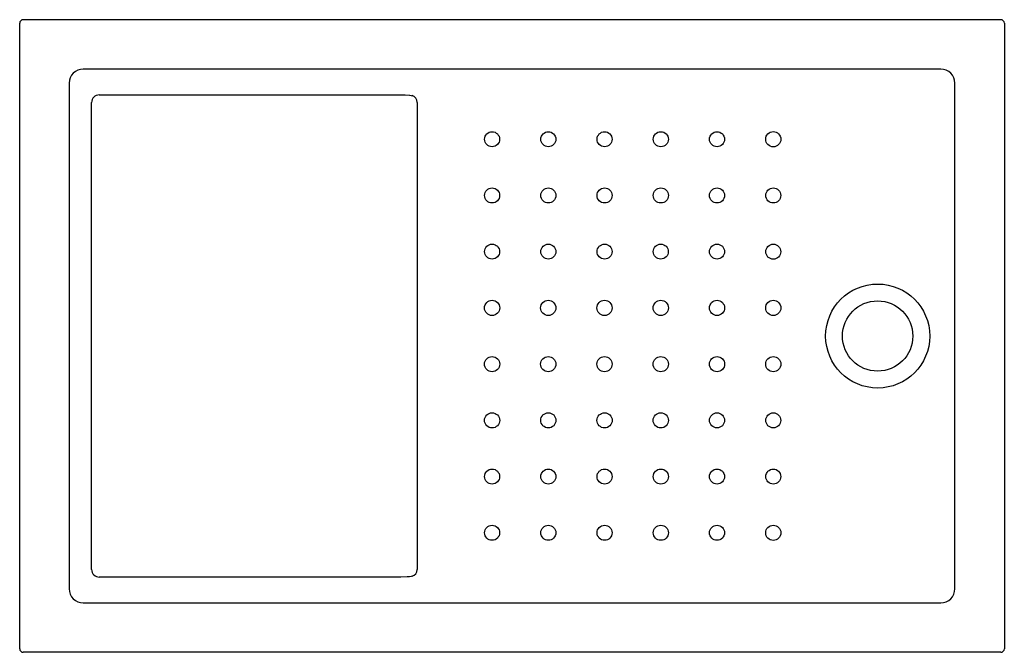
# Model space of a CAD drawing. Header units: millimetres. Extents: x 2026.05 to 2027.45, y 1635.65 to 1636.55.
import ezdxf

# ---------------------------------------------------------------- set-up
doc = ezdxf.new("R2010")
doc.units = ezdxf.units.MM
doc.layers.add('SANINDUSA', color=3, linetype='Continuous')

msp = doc.modelspace()

# ---------------------------------------------------------------- linework, layer by layer
at = {"layer": 'SANINDUSA'}
for p, q in [((2026.0455, 1635.6548), (2026.0455, 1636.5451)), ((2026.0505, 1636.5501), (2027.4408, 1636.5501)), ((2027.4458, 1636.5451), (2027.4458, 1635.6548)), ((2027.3554, 1636.4797), (2026.1359, 1636.4797)), ((2026.1159, 1636.4597), (2026.1159, 1635.7402)), ((2027.3754, 1635.7402), (2027.3754, 1636.4597)), ((2026.1587, 1636.443), (2026.5876, 1636.443)), ((2026.6021, 1636.4423), (2026.6036, 1636.4419)), ((2026.1478, 1635.7677), (2026.1478, 1636.4321)), ((2026.5875, 1635.7568), (2026.1587, 1635.7568)), ((2026.6021, 1635.7576), (2026.5997, 1635.7572)), ((2026.6036, 1635.758), (2026.6021, 1635.7576)), ((2026.1359, 1635.7202), (2027.3554, 1635.7202)), ((2027.4408, 1635.6498), (2026.0505, 1635.6498))]:
    msp.add_line(p, q, dxfattribs=at)
at = {"layer": 'SANINDUSA', "flags": 128}
for points in [[(2026.5876, 1636.443), (2026.5936, 1636.4429), (2026.5997, 1636.4426)], [(2026.5997, 1636.4426), (2026.6002, 1636.4426), (2026.6021, 1636.4423)], [(2026.6108, 1636.4322), (2026.6108, 1636.3842), (2026.6107, 1636.1922), (2026.6107, 1635.9799), (2026.6108, 1635.7677)], [(2026.5997, 1635.7572), (2026.5966, 1635.7571), (2026.5875, 1635.7568)]]:
    msp.add_lwpolyline(points, dxfattribs=at)
at = {"layer": 'SANINDUSA'}
for centre, radius in [((2026.7173, 1636.3799), 0.0107), ((2026.7973, 1636.3799), 0.0107), ((2026.8773, 1636.3799), 0.0107), ((2026.9573, 1636.3799), 0.0107), ((2027.0372, 1636.3799), 0.0107), ((2027.1172, 1636.3799), 0.0108), ((2026.7173, 1636.2999), 0.0107), ((2026.7973, 1636.2999), 0.0107), ((2026.8773, 1636.2999), 0.0107), ((2026.9573, 1636.2999), 0.0107), ((2027.0372, 1636.2999), 0.0107), ((2027.1172, 1636.2999), 0.0107), ((2026.7173, 1636.22), 0.0107), ((2026.7973, 1636.22), 0.0107), ((2026.8773, 1636.22), 0.0107), ((2026.9572, 1636.22), 0.0107), ((2027.0372, 1636.22), 0.0107), ((2027.1172, 1636.2199), 0.0107), ((2027.2657, 1636.0999), 0.074), ((2026.7173, 1636.1399), 0.0108), ((2026.7972, 1636.1399), 0.0108), ((2026.8772, 1636.1399), 0.0108), ((2026.9572, 1636.1399), 0.0108), ((2027.0372, 1636.1399), 0.0108), ((2027.1172, 1636.1399), 0.0108), ((2027.2656, 1636.0999), 0.05), ((2026.7173, 1636.0599), 0.0108), ((2026.7972, 1636.0599), 0.0108), ((2026.8772, 1636.0599), 0.0108), ((2026.9572, 1636.0599), 0.0108), ((2027.0372, 1636.0599), 0.0108), ((2027.1172, 1636.0599), 0.0108), ((2026.7173, 1635.9799), 0.0108), ((2026.7973, 1635.9799), 0.0108), ((2026.8773, 1635.9799), 0.0108), ((2026.9572, 1635.9799), 0.0108), ((2027.0372, 1635.9799), 0.0107), ((2027.1172, 1635.9799), 0.0107), ((2026.7173, 1635.8999), 0.0107), ((2026.7973, 1635.8999), 0.0107), ((2026.8773, 1635.8999), 0.0107), ((2026.9573, 1635.8999), 0.0107), ((2027.0372, 1635.8999), 0.0107), ((2027.1172, 1635.8999), 0.0107), ((2026.7173, 1635.8199), 0.0107), ((2026.7973, 1635.8199), 0.0107), ((2026.8773, 1635.8199), 0.0107), ((2026.9573, 1635.8199), 0.0107), ((2027.0372, 1635.8199), 0.0107), ((2027.1172, 1635.8199), 0.0108)]:
    msp.add_circle(centre, radius, dxfattribs=at)
for centre, radius, start, end in [((2026.0505, 1636.545), 0.005, 90.0208, 179.9797), ((2027.4408, 1636.545), 0.005, 0.02, 89.9786), ((2026.1587, 1636.4321), 0.0109, 90.0132, 180.0114), ((2026.6006, 1636.4322), 0.0102, 0.0002, 72.9263), ((2026.1587, 1635.7677), 0.0109, 179.9867, 269.9885), ((2026.6006, 1635.7677), 0.0101, 287.0945, 0.0015), ((2026.0505, 1635.6548), 0.005, 180.0204, 269.9796), ((2027.4408, 1635.6548), 0.005, 270.021, 359.9799)]:
    msp.add_arc(centre, radius, start, end, dxfattribs=at)
for centre, major_axis, start_param, end_param in [((2026.1359, 1636.4597), (-0.0142, 0.0142), 5.498396, 7.067974), ((2027.3554, 1636.4597), (0.0142, 0.0142), 5.498396, 7.067974), ((2026.1359, 1635.7402), (0.0142, 0.0142), 2.356803, 3.926382), ((2027.3554, 1635.7402), (0.0142, -0.0142), 5.498396, 7.067974)]:
    msp.add_ellipse(centre, major_axis=major_axis, ratio=0.997933, start_param=start_param, end_param=end_param, dxfattribs=at)

doc.saveas('drawing.dxf')
